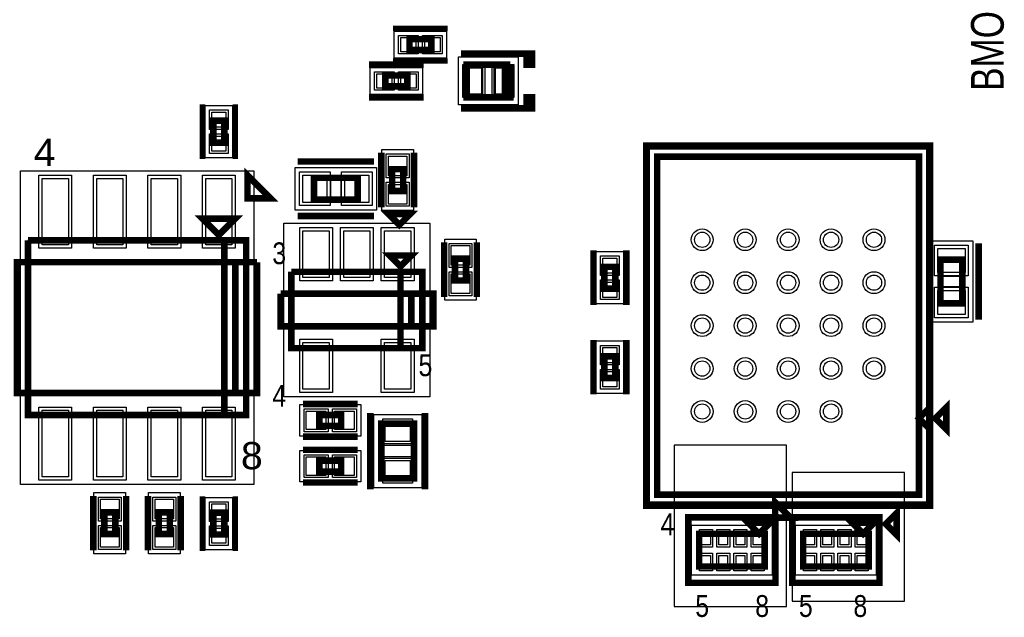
# Model space of a CAD drawing. Extents: x -10 to 137, y -26 to 192.
# Tile 64 of 78: x 39 to 62, y 101 to 115. Entities that reach past the tile are written whole.
import ezdxf

# ---------------------------------------------------------------- set-up
doc = ezdxf.new("R2010")
doc.units = 0
for name, color, linetype in [('BG_SILKSCREEN_TOP', 7, 'CONTINUOUS'), ('CR_TOP', 40, 'CONTINUOUS'), ('PG_ASSEMBLY_TOP', 120, 'CONTINUOUS'), ('PG_DFA_BOUND_TOP', 95, 'CONTINUOUS'), ('PG_PLACE_BOUND_TOP', 23, 'CONTINUOUS'), ('PG_SILKSCREEN_TOP', 7, 'CONTINUOUS'), ('PIN_PASTEMASK_TOP', 212, 'CONTINUOUS'), ('PIN_SOLDERMASK_TOP', 110, 'CONTINUOUS'), ('PIN_TOP', 140, 'CONTINUOUS'), ('VKO_TOP', 243, 'CONTINUOUS')]:
    doc.layers.add(name, color=color, linetype=linetype)

msp = doc.modelspace()

# ---------------------------------------------------------------- linework, layer by layer
at = {"layer": 'CR_TOP'}
for points in [[(54.0766, 101.4476), (56.6928, 101.4476), (56.6928, 105.2068), (54.0766, 105.2068)], [(56.8198, 101.5746), (59.436, 101.5746), (59.436, 104.5718), (56.8198, 104.5718)]]:
    msp.add_lwpolyline(points, close=True, dxfattribs=at)
at = {"layer": 'PG_ASSEMBLY_TOP', "const_width": 0.1524}
for points in [[(48.417988, 114.66325), (47.909988, 114.66325), (47.909988, 114.40925), (48.417988, 114.40925), (48.417988, 114.66325)], [(50.256186, 114.071159), (49.240186, 114.071159), (49.240186, 113.309159), (50.129186, 113.309159), (50.129186, 114.071159)], [(50.129186, 114.071159), (50.129186, 113.309159), (50.256186, 113.309159), (50.256186, 114.071159)], [(47.350172, 113.563159), (47.858172, 113.563159), (47.858172, 113.817159), (47.350172, 113.817159), (47.350172, 113.563159)], [(43.598709, 112.255607), (43.598709, 112.763607), (43.344709, 112.763607), (43.344709, 112.255607), (43.598709, 112.255607)], [(59.774328, 111.929672), (53.678328, 111.929672), (53.678328, 104.055672), (59.774328, 104.055672), (59.774328, 111.929672)], [(47.508198, 111.637397), (47.508198, 111.129397), (47.762198, 111.129397), (47.762198, 111.637397), (47.508198, 111.637397)], [(45.687201, 110.926397), (46.703201, 110.926397), (46.703201, 111.434397), (45.687201, 111.434397), (45.687201, 110.926397)], [(43.471714, 110.104613), (43.852714, 110.485613), (43.090714, 110.485613), (43.471714, 110.104613)], [(43.598714, 105.913613), (43.598714, 109.977613), (39.026714, 109.977613)], [(39.026714, 109.977613), (39.026714, 105.913613), (44.106714, 105.913613), (44.106714, 109.977613), (43.598714, 109.977613), (43.598714, 105.913613)], [(47.7012, 109.3724), (47.9552, 109.6264), (47.4472, 109.6264), (47.7012, 109.3724)], [(48.9712, 109.550401), (48.9712, 109.042401), (49.2252, 109.042401), (49.2252, 109.550401), (48.9712, 109.550401)], [(60.782962, 108.513118), (60.782962, 109.529118), (60.274962, 109.529118), (60.274962, 108.513118), (60.782962, 108.513118)], [(52.703222, 108.854494), (52.703222, 109.362494), (52.449222, 109.362494), (52.449222, 108.854494), (52.703222, 108.854494)], [(47.7012, 107.4674), (47.7012, 109.2454), (45.1612, 109.2454)], [(45.1612, 109.2454), (45.1612, 107.4674), (48.2092, 107.4674), (48.2092, 109.2454), (47.7012, 109.2454), (47.7012, 107.4674)], [(52.449222, 107.278678), (52.449222, 106.770678), (52.703222, 106.770678), (52.703222, 107.278678), (52.449222, 107.278678)], [(59.774328, 105.833672), (60.028328, 105.579672), (60.028328, 106.087672), (59.774328, 105.833672)], [(45.811201, 105.659403), (46.319201, 105.659403), (46.319201, 105.913403), (45.811201, 105.913403), (45.811201, 105.659403)], [(47.254198, 105.707404), (47.254198, 104.437404), (48.016198, 104.437404), (48.016198, 105.707404), (47.254198, 105.707404)], [(46.319201, 104.846907), (45.811201, 104.846907), (45.811201, 104.592907), (46.319201, 104.592907), (46.319201, 104.846907)], [(41.058714, 103.137619), (41.058714, 103.645619), (40.804714, 103.645619), (40.804714, 103.137619), (41.058714, 103.137619)], [(42.328711, 103.137619), (42.328711, 103.645619), (42.074711, 103.645619), (42.074711, 103.137619), (42.328711, 103.137619)], [(43.344709, 103.635619), (43.344709, 103.127619), (43.598709, 103.127619), (43.598709, 103.635619), (43.344709, 103.635619)], [(56.305958, 103.399082), (55.797958, 103.399082), (56.051958, 103.145082), (56.305958, 103.399082)], [(58.728102, 103.399082), (58.220102, 103.399082), (58.474102, 103.145082), (58.728102, 103.399082)], [(56.178958, 102.383082), (54.654958, 102.383082), (54.654958, 103.145082), (56.178958, 103.145082), (56.178958, 102.383082)], [(58.601102, 102.383082), (57.077102, 102.383082), (57.077102, 103.145082), (58.601102, 103.145082), (58.601102, 102.383082)]]:
    msp.add_lwpolyline(points, dxfattribs=at)
at = {"layer": 'PG_DFA_BOUND_TOP'}
for points in [[(48.774187, 114.85375), (48.774187, 114.21875), (47.553789, 114.21875), (47.553789, 114.85375)], [(49.05248, 114.248959), (50.443892, 114.248959), (50.443892, 113.131359), (49.05248, 113.131359)], [(46.994064, 114.007659), (48.21428, 114.007659), (48.21428, 113.372659), (46.994064, 113.372659)], [(43.789209, 111.899408), (43.154209, 111.899408), (43.154209, 113.119807), (43.789209, 113.119807)], [(47.266898, 112.094396), (48.003498, 112.094396), (48.003498, 110.672397), (47.266898, 110.672397)], [(53.500528, 103.877872), (53.500528, 112.107472), (59.952128, 112.107472), (59.952128, 103.877872)], [(45.248002, 110.685097), (45.248002, 111.675697), (47.1424, 111.675697), (47.1424, 110.685097)], [(38.848914, 111.598108), (44.284514, 111.598108), (44.284514, 104.293119), (38.848914, 104.293119)], [(44.9834, 110.380297), (48.387, 110.380297), (48.387, 106.332503), (44.9834, 106.332503)], [(48.7299, 110.0074), (49.4665, 110.0074), (49.4665, 108.585401), (48.7299, 108.585401)], [(60.033662, 108.073952), (60.033662, 109.968284), (61.024262, 109.968284), (61.024262, 108.073952)], [(52.258722, 108.498386), (52.258722, 109.718602), (52.893722, 109.718602), (52.893722, 108.498386)], [(52.258722, 106.41457), (52.258722, 107.634786), (52.893722, 107.634786), (52.893722, 106.41457)], [(45.354202, 105.418103), (45.354202, 106.154703), (46.776201, 106.154703), (46.776201, 105.418103)], [(47.076398, 105.926103), (48.193998, 105.926103), (48.193998, 104.218704), (47.076398, 104.218704)], [(46.776201, 105.088207), (46.776201, 104.351607), (45.354202, 104.351607), (45.354202, 105.088207)], [(41.300014, 102.68062), (40.563414, 102.68062), (40.563414, 104.102619), (41.300014, 104.102619)], [(42.570011, 102.68062), (41.833411, 102.68062), (41.833411, 104.102619), (42.570011, 104.102619)], [(43.154209, 103.991819), (43.789209, 103.991819), (43.789209, 102.77142), (43.154209, 102.77142)], [(54.477158, 102.1842), (54.477158, 103.343964), (56.356758, 103.343964), (56.356758, 102.1842)], [(56.899302, 102.1842), (56.899302, 103.343964), (58.778902, 103.343964), (58.778902, 102.1842)]]:
    msp.add_lwpolyline(points, close=True, dxfattribs=at)
at = {"layer": 'PG_PLACE_BOUND_TOP'}
for points in [[(48.417988, 114.66325), (47.909988, 114.66325), (47.909988, 114.40925), (48.417988, 114.40925)], [(49.240186, 114.071159), (50.256186, 114.071159), (50.256186, 113.309159), (49.240186, 113.309159)], [(47.350172, 113.817159), (47.858172, 113.817159), (47.858172, 113.563159), (47.350172, 113.563159)], [(43.598709, 112.255607), (43.598709, 112.763607), (43.344709, 112.763607), (43.344709, 112.255607)], [(53.678328, 104.055672), (53.678328, 111.929672), (59.774328, 111.929672), (59.774328, 104.055672)], [(45.687201, 110.926397), (46.703201, 110.926397), (46.703201, 111.434397), (45.687201, 111.434397)], [(47.508198, 111.637397), (47.762198, 111.637397), (47.762198, 111.129397), (47.508198, 111.129397)], [(39.026714, 109.977613), (39.026714, 105.913613), (44.106714, 105.913613), (44.106714, 109.977613)], [(48.9712, 109.550401), (49.2252, 109.550401), (49.2252, 109.042401), (48.9712, 109.042401)], [(60.274962, 108.513118), (60.274962, 109.529118), (60.782962, 109.529118), (60.782962, 108.513118)], [(45.1612, 109.2454), (45.1612, 107.4674), (48.2092, 107.4674), (48.2092, 109.2454)], [(52.449222, 108.854494), (52.449222, 109.362494), (52.703222, 109.362494), (52.703222, 108.854494)], [(52.449222, 106.770678), (52.449222, 107.278678), (52.703222, 107.278678), (52.703222, 106.770678)], [(45.811201, 105.659403), (45.811201, 105.913403), (46.319201, 105.913403), (46.319201, 105.659403)], [(47.254198, 105.707404), (48.016198, 105.707404), (48.016198, 104.437404), (47.254198, 104.437404)], [(46.319201, 104.846907), (46.319201, 104.592907), (45.811201, 104.592907), (45.811201, 104.846907)], [(41.058714, 103.137619), (40.804714, 103.137619), (40.804714, 103.645619), (41.058714, 103.645619)], [(42.328711, 103.137619), (42.074711, 103.137619), (42.074711, 103.645619), (42.328711, 103.645619)], [(43.344709, 103.635619), (43.344709, 103.127619), (43.598709, 103.127619), (43.598709, 103.635619)], [(54.654958, 102.383082), (54.654958, 103.145082), (56.178958, 103.145082), (56.178958, 102.383082)], [(57.077102, 102.383082), (57.077102, 103.145082), (58.601102, 103.145082), (58.601102, 102.383082)]]:
    msp.add_lwpolyline(points, close=True, dxfattribs=at)
at = {"layer": 'PG_SILKSCREEN_TOP'}
for points, const_width in [([(48.798988, 114.91725), (47.528988, 114.91725)], 0.127), ([(48.798988, 114.15525), (47.528988, 114.15525)], 0.127), ([(49.113186, 114.325159), (50.764186, 114.325159), (50.764186, 114.071159), (50.637186, 114.071159), (50.637186, 114.325159), (50.510186, 114.325159)], 0.1524), ([(46.969172, 114.071159), (48.239172, 114.071159)], 0.1524), ([(46.969172, 113.309159), (48.239172, 113.309159)], 0.1524), ([(49.113186, 113.055159), (50.764186, 113.055159), (50.764186, 113.309159), (50.637186, 113.309159), (50.637186, 113.055159), (50.510186, 113.055159)], 0.1524), ([(43.090709, 111.874607), (43.090709, 113.144607)], 0.127), ([(43.852709, 111.874607), (43.852709, 113.144607)], 0.127), ([(60.028328, 112.183672), (60.028328, 103.801672), (53.424328, 103.801672), (53.424328, 112.183672), (60.028328, 112.183672)], 0.1524), ([(45.306201, 111.815397), (47.084201, 111.815397)], 0.1524), ([(47.254198, 112.018397), (47.254198, 110.748397)], 0.1524), ([(48.016198, 112.018397), (48.016198, 110.748397)], 0.1524), ([(44.139007, 110.955905), (44.677823, 110.955905), (44.139007, 111.49472), (44.139007, 110.955905)], 0.1524), ([(45.306201, 110.545397), (47.084201, 110.545397)], 0.1524), ([(47.6758, 110.3376), (47.9298, 110.5916), (47.4218, 110.5916), (47.6758, 110.3376)], 0.1524), ([(48.7172, 109.931401), (48.7172, 108.661401)], 0.1524), ([(49.4792, 109.931401), (49.4792, 108.661401)], 0.1524), ([(61.163962, 108.132118), (61.163962, 109.910118)], 0.1524), ([(52.195222, 108.473494), (52.195222, 109.743494)], 0.1524), ([(52.957222, 108.473494), (52.957222, 109.743494)], 0.1524), ([(44.360714, 109.469613), (44.360714, 106.421613), (38.772714, 106.421613), (38.772714, 109.469613), (43.852714, 109.469613), (43.852714, 106.421613)], 0.1524), ([(43.852714, 106.421613), (43.852714, 109.469613), (44.360714, 109.469613)], 0.1524), ([(47.9552, 107.9754), (47.9552, 108.7374), (44.9072, 108.7374)], 0.1524), ([(44.9072, 108.7374), (44.9072, 107.9754), (48.4632, 107.9754), (48.4632, 108.7374), (47.9552, 108.7374), (47.9552, 107.9754)], 0.1524), ([(52.195222, 107.659678), (52.195222, 106.389678)], 0.1524), ([(52.957222, 107.659678), (52.957222, 106.389678)], 0.1524), ([(45.430201, 106.167403), (46.700201, 106.167403)], 0.1524), ([(60.155328, 105.833672), (60.409328, 105.579672), (60.409328, 106.087672), (60.155328, 105.833672)], 0.1524), ([(47.000198, 105.961404), (47.000198, 104.183404)], 0.1524), ([(48.270198, 105.961404), (48.270198, 104.183404)], 0.1524), ([(45.430201, 105.405403), (46.700201, 105.405403)], 0.1524), ([(46.700201, 105.100907), (45.430201, 105.100907)], 0.1524), ([(46.700201, 104.338907), (45.430201, 104.338907)], 0.1524), ([(40.550714, 102.756619), (40.550714, 104.026619)], 0.1524), ([(41.312714, 102.756619), (41.312714, 104.026619)], 0.1524), ([(41.820711, 102.756619), (41.820711, 104.026619)], 0.1524), ([(42.582711, 102.756619), (42.582711, 104.026619)], 0.1524), ([(43.090709, 104.016619), (43.090709, 102.746619)], 0.127), ([(43.852709, 104.016619), (43.852709, 102.746619)], 0.127), ([(56.784664, 103.51915), (56.425452, 103.878362), (56.425452, 103.51915), (56.784664, 103.51915)], 0.1524), ([(59.253882, 103.120698), (59.253882, 103.628698), (58.999882, 103.374698), (59.253882, 103.120698)], 0.1524), ([(56.432958, 103.526082), (56.432958, 102.002082), (54.400958, 102.002082), (54.400958, 103.526082), (56.432958, 103.526082)], 0.1524), ([(58.855102, 103.526082), (58.855102, 102.002082), (56.823102, 102.002082), (56.823102, 103.526082), (58.855102, 103.526082)], 0.1524)]:
    msp.add_lwpolyline(points, dxfattribs=dict(at, const_width=const_width))
at = {"layer": 'PIN_PASTEMASK_TOP'}
for points in [[(48.061789, 114.70135), (48.061789, 114.37115), (47.706189, 114.37115), (47.706189, 114.70135)], [(48.621787, 114.70135), (48.621787, 114.37115), (48.266187, 114.37115), (48.266187, 114.70135)], [(49.58588, 113.994959), (49.58588, 113.385359), (49.23028, 113.385359), (49.23028, 113.994959)], [(50.266092, 113.994959), (50.266092, 113.385359), (49.910492, 113.385359), (49.910492, 113.994959)], [(47.146464, 113.525059), (47.146464, 113.855259), (47.502064, 113.855259), (47.502064, 113.525059)], [(47.70628, 113.525059), (47.70628, 113.855259), (48.06188, 113.855259), (48.06188, 113.525059)], [(43.636809, 112.611807), (43.306609, 112.611807), (43.306609, 112.967407), (43.636809, 112.967407)], [(43.636809, 112.051808), (43.306609, 112.051808), (43.306609, 112.407408), (43.636809, 112.407408)], [(47.419298, 111.941996), (47.851098, 111.941996), (47.851098, 111.484796), (47.419298, 111.484796)], [(45.425802, 110.862897), (45.425802, 111.497897), (45.984602, 111.497897), (45.984602, 110.862897)], [(46.4058, 110.862897), (46.4058, 111.497897), (46.9646, 111.497897), (46.9646, 110.862897)], [(39.356916, 111.420308), (39.966516, 111.420308), (39.966516, 109.870908), (39.356916, 109.870908)], [(40.626914, 111.420308), (41.236514, 111.420308), (41.236514, 109.870908), (40.626914, 109.870908)], [(41.896911, 111.420308), (42.506511, 111.420308), (42.506511, 109.870908), (41.896911, 109.870908)], [(43.166909, 111.420308), (43.776509, 111.420308), (43.776509, 109.870908), (43.166909, 109.870908)], [(47.419298, 111.281997), (47.851098, 111.281997), (47.851098, 110.824797), (47.419298, 110.824797)], [(45.430402, 110.202497), (46.040002, 110.202497), (46.040002, 109.110297), (45.430402, 109.110297)], [(46.3804, 110.202497), (46.99, 110.202497), (46.99, 109.110297), (46.3804, 109.110297)], [(47.330398, 110.202497), (47.939998, 110.202497), (47.939998, 109.110297), (47.330398, 109.110297)], [(48.8823, 109.855), (49.3141, 109.855), (49.3141, 109.3978), (48.8823, 109.3978)], [(60.846462, 109.231684), (60.211462, 109.231684), (60.211462, 109.790484), (60.846462, 109.790484)], [(52.741322, 109.210602), (52.411122, 109.210602), (52.411122, 109.566202), (52.741322, 109.566202)], [(48.8823, 109.195001), (49.3141, 109.195001), (49.3141, 108.737801), (48.8823, 108.737801)], [(52.741322, 108.650786), (52.411122, 108.650786), (52.411122, 109.006386), (52.741322, 109.006386)], [(60.846462, 108.251752), (60.211462, 108.251752), (60.211462, 108.810552), (60.846462, 108.810552)], [(45.430402, 107.602503), (46.040002, 107.602503), (46.040002, 106.510303), (45.430402, 106.510303)], [(47.330398, 107.602503), (47.939998, 107.602503), (47.939998, 106.510303), (47.330398, 106.510303)], [(52.411122, 107.482386), (52.741322, 107.482386), (52.741322, 107.126786), (52.411122, 107.126786)], [(52.411122, 106.92257), (52.741322, 106.92257), (52.741322, 106.56697), (52.411122, 106.56697)], [(39.356916, 106.020319), (39.966516, 106.020319), (39.966516, 104.470919), (39.356916, 104.470919)], [(40.626914, 106.020319), (41.236514, 106.020319), (41.236514, 104.470919), (40.626914, 104.470919)], [(41.896911, 106.020319), (42.506511, 106.020319), (42.506511, 104.470919), (41.896911, 104.470919)], [(43.166909, 106.020319), (43.776509, 106.020319), (43.776509, 104.470919), (43.166909, 104.470919)], [(45.506602, 105.570503), (45.506602, 106.002303), (45.963802, 106.002303), (45.963802, 105.570503)], [(46.166601, 105.570503), (46.166601, 106.002303), (46.623801, 106.002303), (46.623801, 105.570503)], [(47.343098, 105.773703), (47.927298, 105.773703), (47.927298, 105.291103), (47.343098, 105.291103)], [(45.963802, 104.935807), (45.963802, 104.504007), (45.506602, 104.504007), (45.506602, 104.935807)], [(46.623801, 104.935807), (46.623801, 104.504007), (46.166601, 104.504007), (46.166601, 104.935807)], [(47.343098, 104.853704), (47.927298, 104.853704), (47.927298, 104.371104), (47.343098, 104.371104)], [(41.147614, 103.493019), (40.715814, 103.493019), (40.715814, 103.950219), (41.147614, 103.950219)], [(42.417611, 103.493019), (41.985811, 103.493019), (41.985811, 103.950219), (42.417611, 103.950219)], [(43.306609, 103.839419), (43.636809, 103.839419), (43.636809, 103.483819), (43.306609, 103.483819)], [(41.147614, 102.83302), (40.715814, 102.83302), (40.715814, 103.29022), (41.147614, 103.29022)], [(42.417611, 102.83302), (41.985811, 102.83302), (41.985811, 103.29022), (42.417611, 103.29022)], [(43.306609, 103.27942), (43.636809, 103.27942), (43.636809, 102.92382), (43.306609, 102.92382)], [(54.91861, 103.191564), (54.91861, 102.886764), (54.71541, 102.886764), (54.71541, 103.191564)], [(55.31866, 103.191564), (55.31866, 102.886764), (55.11546, 102.886764), (55.11546, 103.191564)], [(55.718456, 103.191564), (55.718456, 102.886764), (55.515256, 102.886764), (55.515256, 103.191564)], [(56.118506, 103.191564), (56.118506, 102.886764), (55.915306, 102.886764), (55.915306, 103.191564)], [(57.340754, 103.191564), (57.340754, 102.886764), (57.137554, 102.886764), (57.137554, 103.191564)], [(57.740804, 103.191564), (57.740804, 102.886764), (57.537604, 102.886764), (57.537604, 103.191564)], [(58.1406, 103.191564), (58.1406, 102.886764), (57.9374, 102.886764), (57.9374, 103.191564)], [(58.54065, 103.191564), (58.54065, 102.886764), (58.33745, 102.886764), (58.33745, 103.191564)], [(54.91861, 102.6414), (54.91861, 102.3366), (54.71541, 102.3366), (54.71541, 102.6414)], [(55.31866, 102.6414), (55.31866, 102.3366), (55.11546, 102.3366), (55.11546, 102.6414)], [(55.718456, 102.6414), (55.718456, 102.3366), (55.515256, 102.3366), (55.515256, 102.6414)], [(56.118506, 102.6414), (56.118506, 102.3366), (55.915306, 102.3366), (55.915306, 102.6414)], [(57.340754, 102.6414), (57.340754, 102.3366), (57.137554, 102.3366), (57.137554, 102.6414)], [(57.740804, 102.6414), (57.740804, 102.3366), (57.537604, 102.3366), (57.537604, 102.6414)], [(58.1406, 102.6414), (58.1406, 102.3366), (57.9374, 102.3366), (57.9374, 102.6414)], [(58.54065, 102.6414), (58.54065, 102.3366), (58.33745, 102.3366), (58.33745, 102.6414)]]:
    msp.add_lwpolyline(points, close=True, dxfattribs=at)
for centre in [(54.726332, 109.992668), (55.72633, 109.992668), (56.726328, 109.992668), (57.726326, 109.992668), (58.726324, 109.992668), (54.726332, 108.99267), (55.72633, 108.99267), (56.726328, 108.99267), (57.726326, 108.99267), (58.726324, 108.99267), (54.726332, 107.992672), (55.72633, 107.992672), (56.726328, 107.992672), (57.726326, 107.992672), (58.726324, 107.992672), (54.726332, 106.992674), (55.72633, 106.992674), (56.726328, 106.992674), (57.726326, 106.992674), (58.726324, 106.992674), (54.726332, 105.992676), (55.72633, 105.992676), (56.726328, 105.992676), (57.726326, 105.992676)]:
    msp.add_circle(centre, 0.1778, dxfattribs=at)
at = {"layer": 'PIN_SOLDERMASK_TOP'}
for points in [[(48.112589, 114.75215), (48.112589, 114.32035), (47.655389, 114.32035), (47.655389, 114.75215)], [(48.672587, 114.75215), (48.672587, 114.32035), (48.215387, 114.32035), (48.215387, 114.75215)], [(49.66208, 114.071159), (49.66208, 113.309159), (49.15408, 113.309159), (49.15408, 114.071159)], [(50.342292, 114.071159), (50.342292, 113.309159), (49.834292, 113.309159), (49.834292, 114.071159)], [(47.095664, 113.474259), (47.095664, 113.906059), (47.552864, 113.906059), (47.552864, 113.474259)], [(47.65548, 113.474259), (47.65548, 113.906059), (48.11268, 113.906059), (48.11268, 113.474259)], [(43.687609, 112.561007), (43.255809, 112.561007), (43.255809, 113.018207), (43.687609, 113.018207)], [(43.687609, 112.001008), (43.255809, 112.001008), (43.255809, 112.458208), (43.687609, 112.458208)], [(47.368498, 111.992796), (47.901898, 111.992796), (47.901898, 111.433996), (47.368498, 111.433996)], [(39.280716, 111.496508), (40.042716, 111.496508), (40.042716, 109.794708), (39.280716, 109.794708)], [(40.550714, 111.496508), (41.312714, 111.496508), (41.312714, 109.794708), (40.550714, 109.794708)], [(41.820711, 111.496508), (42.582711, 111.496508), (42.582711, 109.794708), (41.820711, 109.794708)], [(43.090709, 111.496508), (43.852709, 111.496508), (43.852709, 109.794708), (43.090709, 109.794708)], [(45.349602, 110.786697), (45.349602, 111.574097), (46.060802, 111.574097), (46.060802, 110.786697)], [(46.3296, 110.786697), (46.3296, 111.574097), (47.0408, 111.574097), (47.0408, 110.786697)], [(47.368498, 111.332797), (47.901898, 111.332797), (47.901898, 110.773997), (47.368498, 110.773997)], [(45.354202, 110.278697), (46.116202, 110.278697), (46.116202, 109.034097), (45.354202, 109.034097)], [(46.3042, 110.278697), (47.0662, 110.278697), (47.0662, 109.034097), (46.3042, 109.034097)], [(47.254198, 110.278697), (48.016198, 110.278697), (48.016198, 109.034097), (47.254198, 109.034097)], [(48.8315, 109.9058), (49.3649, 109.9058), (49.3649, 109.347), (48.8315, 109.347)], [(60.922662, 109.155484), (60.135262, 109.155484), (60.135262, 109.866684), (60.922662, 109.866684)], [(52.792122, 109.159802), (52.360322, 109.159802), (52.360322, 109.617002), (52.792122, 109.617002)], [(48.8315, 109.245801), (49.3649, 109.245801), (49.3649, 108.687001), (48.8315, 108.687001)], [(52.792122, 108.599986), (52.360322, 108.599986), (52.360322, 109.057186), (52.792122, 109.057186)], [(60.922662, 108.175552), (60.135262, 108.175552), (60.135262, 108.886752), (60.922662, 108.886752)], [(45.354202, 107.678703), (46.116202, 107.678703), (46.116202, 106.434103), (45.354202, 106.434103)], [(47.254198, 107.678703), (48.016198, 107.678703), (48.016198, 106.434103), (47.254198, 106.434103)], [(52.360322, 107.533186), (52.792122, 107.533186), (52.792122, 107.075986), (52.360322, 107.075986)], [(52.360322, 106.97337), (52.792122, 106.97337), (52.792122, 106.51617), (52.360322, 106.51617)], [(39.280716, 106.096519), (40.042716, 106.096519), (40.042716, 104.394719), (39.280716, 104.394719)], [(40.550714, 106.096519), (41.312714, 106.096519), (41.312714, 104.394719), (40.550714, 104.394719)], [(41.820711, 106.096519), (42.582711, 106.096519), (42.582711, 104.394719), (41.820711, 104.394719)], [(43.090709, 106.096519), (43.852709, 106.096519), (43.852709, 104.394719), (43.090709, 104.394719)], [(45.455802, 105.519703), (45.455802, 106.053103), (46.014602, 106.053103), (46.014602, 105.519703)], [(46.115801, 105.519703), (46.115801, 106.053103), (46.674601, 106.053103), (46.674601, 105.519703)], [(47.292298, 105.824503), (47.978098, 105.824503), (47.978098, 105.240303), (47.292298, 105.240303)], [(46.014602, 104.986607), (46.014602, 104.453207), (45.455802, 104.453207), (45.455802, 104.986607)], [(46.674601, 104.986607), (46.674601, 104.453207), (46.115801, 104.453207), (46.115801, 104.986607)], [(47.292298, 104.904504), (47.978098, 104.904504), (47.978098, 104.320304), (47.292298, 104.320304)], [(41.198414, 103.442219), (40.665014, 103.442219), (40.665014, 104.001019), (41.198414, 104.001019)], [(42.468411, 103.442219), (41.935011, 103.442219), (41.935011, 104.001019), (42.468411, 104.001019)], [(43.255809, 103.890219), (43.687609, 103.890219), (43.687609, 103.433019), (43.255809, 103.433019)], [(41.198414, 102.78222), (40.665014, 102.78222), (40.665014, 103.34102), (41.198414, 103.34102)], [(42.468411, 102.78222), (41.935011, 102.78222), (41.935011, 103.34102), (42.468411, 103.34102)], [(43.255809, 103.33022), (43.687609, 103.33022), (43.687609, 102.87302), (43.255809, 102.87302)], [(54.96941, 103.242364), (54.96941, 102.835964), (54.66461, 102.835964), (54.66461, 103.242364)], [(55.36946, 103.242364), (55.36946, 102.835964), (55.06466, 102.835964), (55.06466, 103.242364)], [(55.769256, 103.242364), (55.769256, 102.835964), (55.464456, 102.835964), (55.464456, 103.242364)], [(56.169306, 103.242364), (56.169306, 102.835964), (55.864506, 102.835964), (55.864506, 103.242364)], [(57.391554, 103.242364), (57.391554, 102.835964), (57.086754, 102.835964), (57.086754, 103.242364)], [(57.791604, 103.242364), (57.791604, 102.835964), (57.486804, 102.835964), (57.486804, 103.242364)], [(58.1914, 103.242364), (58.1914, 102.835964), (57.8866, 102.835964), (57.8866, 103.242364)], [(58.59145, 103.242364), (58.59145, 102.835964), (58.28665, 102.835964), (58.28665, 103.242364)], [(54.96941, 102.6922), (54.96941, 102.2858), (54.66461, 102.2858), (54.66461, 102.6922)], [(55.36946, 102.6922), (55.36946, 102.2858), (55.06466, 102.2858), (55.06466, 102.6922)], [(55.769256, 102.6922), (55.769256, 102.2858), (55.464456, 102.2858), (55.464456, 102.6922)], [(56.169306, 102.6922), (56.169306, 102.2858), (55.864506, 102.2858), (55.864506, 102.6922)], [(57.391554, 102.6922), (57.391554, 102.2858), (57.086754, 102.2858), (57.086754, 102.6922)], [(57.791604, 102.6922), (57.791604, 102.2858), (57.486804, 102.2858), (57.486804, 102.6922)], [(58.1914, 102.6922), (58.1914, 102.2858), (57.8866, 102.2858), (57.8866, 102.6922)], [(58.59145, 102.6922), (58.59145, 102.2858), (58.28665, 102.2858), (58.28665, 102.6922)]]:
    msp.add_lwpolyline(points, close=True, dxfattribs=at)
for centre in [(54.726332, 109.992668), (55.72633, 109.992668), (56.726328, 109.992668), (57.726326, 109.992668), (58.726324, 109.992668), (54.726332, 108.99267), (55.72633, 108.99267), (56.726328, 108.99267), (57.726326, 108.99267), (58.726324, 108.99267), (54.726332, 107.992672), (55.72633, 107.992672), (56.726328, 107.992672), (57.726326, 107.992672), (58.726324, 107.992672), (54.726332, 106.992674), (55.72633, 106.992674), (56.726328, 106.992674), (57.726326, 106.992674), (58.726324, 106.992674), (54.726332, 105.992676), (55.72633, 105.992676), (56.726328, 105.992676), (57.726326, 105.992676)]:
    msp.add_circle(centre, 0.254, dxfattribs=at)
at = {"layer": 'PIN_TOP'}
for points in [[(48.061789, 114.70135), (48.061789, 114.37115), (47.706189, 114.37115), (47.706189, 114.70135)], [(48.621787, 114.70135), (48.621787, 114.37115), (48.266187, 114.37115), (48.266187, 114.70135)], [(49.58588, 113.994959), (49.58588, 113.385359), (49.23028, 113.385359), (49.23028, 113.994959)], [(50.266092, 113.994959), (50.266092, 113.385359), (49.910492, 113.385359), (49.910492, 113.994959)], [(47.146464, 113.525059), (47.146464, 113.855259), (47.502064, 113.855259), (47.502064, 113.525059)], [(47.70628, 113.525059), (47.70628, 113.855259), (48.06188, 113.855259), (48.06188, 113.525059)], [(43.636809, 112.611807), (43.306609, 112.611807), (43.306609, 112.967407), (43.636809, 112.967407)], [(43.636809, 112.051808), (43.306609, 112.051808), (43.306609, 112.407408), (43.636809, 112.407408)], [(47.419298, 111.941996), (47.851098, 111.941996), (47.851098, 111.484796), (47.419298, 111.484796)], [(45.425802, 110.862897), (45.425802, 111.497897), (45.984602, 111.497897), (45.984602, 110.862897)], [(46.4058, 110.862897), (46.4058, 111.497897), (46.9646, 111.497897), (46.9646, 110.862897)], [(39.356916, 111.420308), (39.966516, 111.420308), (39.966516, 109.870908), (39.356916, 109.870908)], [(40.626914, 111.420308), (41.236514, 111.420308), (41.236514, 109.870908), (40.626914, 109.870908)], [(41.896911, 111.420308), (42.506511, 111.420308), (42.506511, 109.870908), (41.896911, 109.870908)], [(43.166909, 111.420308), (43.776509, 111.420308), (43.776509, 109.870908), (43.166909, 109.870908)], [(47.419298, 111.281997), (47.851098, 111.281997), (47.851098, 110.824797), (47.419298, 110.824797)], [(45.430402, 110.202497), (46.040002, 110.202497), (46.040002, 109.110297), (45.430402, 109.110297)], [(46.3804, 110.202497), (46.99, 110.202497), (46.99, 109.110297), (46.3804, 109.110297)], [(47.330398, 110.202497), (47.939998, 110.202497), (47.939998, 109.110297), (47.330398, 109.110297)], [(48.8823, 109.855), (49.3141, 109.855), (49.3141, 109.3978), (48.8823, 109.3978)], [(60.846462, 109.231684), (60.211462, 109.231684), (60.211462, 109.790484), (60.846462, 109.790484)], [(52.741322, 109.210602), (52.411122, 109.210602), (52.411122, 109.566202), (52.741322, 109.566202)], [(48.8823, 109.195001), (49.3141, 109.195001), (49.3141, 108.737801), (48.8823, 108.737801)], [(52.741322, 108.650786), (52.411122, 108.650786), (52.411122, 109.006386), (52.741322, 109.006386)], [(60.846462, 108.251752), (60.211462, 108.251752), (60.211462, 108.810552), (60.846462, 108.810552)], [(45.430402, 107.602503), (46.040002, 107.602503), (46.040002, 106.510303), (45.430402, 106.510303)], [(47.330398, 107.602503), (47.939998, 107.602503), (47.939998, 106.510303), (47.330398, 106.510303)], [(52.411122, 107.482386), (52.741322, 107.482386), (52.741322, 107.126786), (52.411122, 107.126786)], [(52.411122, 106.92257), (52.741322, 106.92257), (52.741322, 106.56697), (52.411122, 106.56697)], [(39.356916, 106.020319), (39.966516, 106.020319), (39.966516, 104.470919), (39.356916, 104.470919)], [(40.626914, 106.020319), (41.236514, 106.020319), (41.236514, 104.470919), (40.626914, 104.470919)], [(41.896911, 106.020319), (42.506511, 106.020319), (42.506511, 104.470919), (41.896911, 104.470919)], [(43.166909, 106.020319), (43.776509, 106.020319), (43.776509, 104.470919), (43.166909, 104.470919)], [(45.506602, 105.570503), (45.506602, 106.002303), (45.963802, 106.002303), (45.963802, 105.570503)], [(46.166601, 105.570503), (46.166601, 106.002303), (46.623801, 106.002303), (46.623801, 105.570503)], [(47.343098, 105.773703), (47.927298, 105.773703), (47.927298, 105.291103), (47.343098, 105.291103)], [(45.963802, 104.935807), (45.963802, 104.504007), (45.506602, 104.504007), (45.506602, 104.935807)], [(46.623801, 104.935807), (46.623801, 104.504007), (46.166601, 104.504007), (46.166601, 104.935807)], [(47.343098, 104.853704), (47.927298, 104.853704), (47.927298, 104.371104), (47.343098, 104.371104)], [(41.147614, 103.493019), (40.715814, 103.493019), (40.715814, 103.950219), (41.147614, 103.950219)], [(42.417611, 103.493019), (41.985811, 103.493019), (41.985811, 103.950219), (42.417611, 103.950219)], [(43.306609, 103.839419), (43.636809, 103.839419), (43.636809, 103.483819), (43.306609, 103.483819)], [(41.147614, 102.83302), (40.715814, 102.83302), (40.715814, 103.29022), (41.147614, 103.29022)], [(42.417611, 102.83302), (41.985811, 102.83302), (41.985811, 103.29022), (42.417611, 103.29022)], [(43.306609, 103.27942), (43.636809, 103.27942), (43.636809, 102.92382), (43.306609, 102.92382)], [(54.91861, 103.191564), (54.91861, 102.886764), (54.71541, 102.886764), (54.71541, 103.191564)], [(55.31866, 103.191564), (55.31866, 102.886764), (55.11546, 102.886764), (55.11546, 103.191564)], [(55.718456, 103.191564), (55.718456, 102.886764), (55.515256, 102.886764), (55.515256, 103.191564)], [(56.118506, 103.191564), (56.118506, 102.886764), (55.915306, 102.886764), (55.915306, 103.191564)], [(57.340754, 103.191564), (57.340754, 102.886764), (57.137554, 102.886764), (57.137554, 103.191564)], [(57.740804, 103.191564), (57.740804, 102.886764), (57.537604, 102.886764), (57.537604, 103.191564)], [(58.1406, 103.191564), (58.1406, 102.886764), (57.9374, 102.886764), (57.9374, 103.191564)], [(58.54065, 103.191564), (58.54065, 102.886764), (58.33745, 102.886764), (58.33745, 103.191564)], [(54.91861, 102.6414), (54.91861, 102.3366), (54.71541, 102.3366), (54.71541, 102.6414)], [(55.31866, 102.6414), (55.31866, 102.3366), (55.11546, 102.3366), (55.11546, 102.6414)], [(55.718456, 102.6414), (55.718456, 102.3366), (55.515256, 102.3366), (55.515256, 102.6414)], [(56.118506, 102.6414), (56.118506, 102.3366), (55.915306, 102.3366), (55.915306, 102.6414)], [(57.340754, 102.6414), (57.340754, 102.3366), (57.137554, 102.3366), (57.137554, 102.6414)], [(57.740804, 102.6414), (57.740804, 102.3366), (57.537604, 102.3366), (57.537604, 102.6414)], [(58.1406, 102.6414), (58.1406, 102.3366), (57.9374, 102.3366), (57.9374, 102.6414)], [(58.54065, 102.6414), (58.54065, 102.3366), (58.33745, 102.3366), (58.33745, 102.6414)]]:
    msp.add_lwpolyline(points, close=True, dxfattribs=at)
for centre in [(54.726332, 109.992668), (55.72633, 109.992668), (56.726328, 109.992668), (57.726326, 109.992668), (58.726324, 109.992668), (54.726332, 108.99267), (55.72633, 108.99267), (56.726328, 108.99267), (57.726326, 108.99267), (58.726324, 108.99267), (54.726332, 107.992672), (55.72633, 107.992672), (56.726328, 107.992672), (57.726326, 107.992672), (58.726324, 107.992672), (54.726332, 106.992674), (55.72633, 106.992674), (56.726328, 106.992674), (57.726326, 106.992674), (58.726324, 106.992674), (54.726332, 105.992676), (55.72633, 105.992676), (56.726328, 105.992676), (57.726326, 105.992676)]:
    msp.add_circle(centre, 0.1778, dxfattribs=at)
at = {"layer": 'VKO_TOP'}
for points in [[(49.621186, 114.071159), (49.875186, 114.071159), (49.875186, 113.309159), (49.621186, 113.309159)], [(46.068201, 111.434397), (46.068201, 110.926397), (46.322201, 110.926397), (46.322201, 111.434397)], [(60.274962, 108.894118), (60.274962, 109.148118), (60.782962, 109.148118), (60.782962, 108.894118)], [(48.016198, 105.199404), (47.254198, 105.199404), (47.254198, 104.945404), (48.016198, 104.945404)]]:
    msp.add_lwpolyline(points, close=True, dxfattribs=at)

# ---------------------------------------------------------------- texts
at = {"layer": 'BG_SILKSCREEN_TOP', "width": 0.8}
msp.add_text('BMODE 0-7', height=0.762, rotation=90, dxfattribs=at).set_placement((61.7474, 113.461165))
at = {"layer": 'PG_SILKSCREEN_TOP'}
for s, height, width, p in [('4', 0.635, 1.08, (39.158487, 111.708814)), ('3', 0.508, 0.85, (44.7167, 109.4232)), ('5', 0.508, 0.85, (48.1203, 106.815466)), ('4', 0.508, 0.85, (44.7167, 106.104266)), ('8', 0.635, 1.08, (43.984487, 104.647614)), ('4', 0.508, 0.85, (53.756814, 103.1113)), ('5', 0.508, 0.85, (54.565042, 101.208586)), ('8', 0.508, 0.85, (55.962042, 101.208586)), ('5', 0.508, 0.85, (56.978042, 101.208586)), ('8', 0.508, 0.85, (58.248042, 101.208586))]:
    msp.add_text(s, height=height, dxfattribs=dict(at, width=width)).set_placement(p)

doc.saveas('drawing.dxf')
